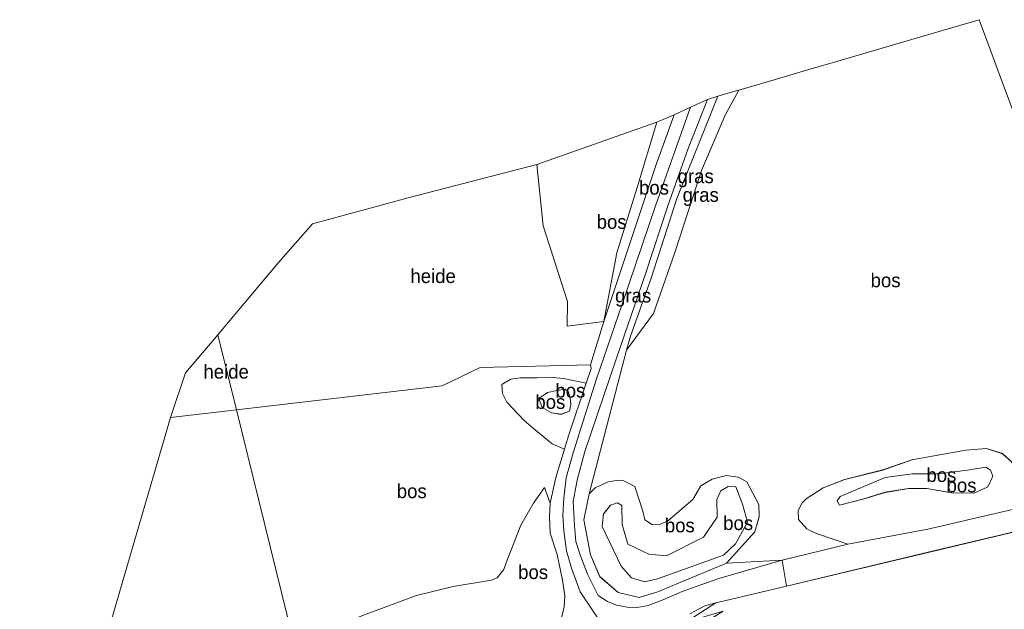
# Model space of a CAD drawing. Header units: millimetres. Extents: x 180000 to 190000, y 466229 to 468626.
# Tile 72 of 202: x 182665 to 182842, y 468305 to 468411. Entities that reach past the tile are written whole.
import ezdxf
from ezdxf.enums import TextEntityAlignment as Align

# ---------------------------------------------------------------- set-up
doc = ezdxf.new("R2010")
doc.units = ezdxf.units.MM
for name, color, linetype, lineweight in [('bp-b5-bos', 93, 'Continuous', 18), ('bp-b5-grasland', 93, 'Continuous', 18), ('bp-b5-overig', 93, 'Continuous', 18), ('gw-bs-kruinlijn', 93, 'Continuous', 18), ('gw-bs-teenlijn', 93, 'Continuous', 18), ('kd-bs-opnamedtmgrens', 173, 'Continuous', 18), ('og-bs-hulpgeometrie', 53, 'Continuous', 18), ('vh-b5-verh_soort', 8, 'Continuous', 18)]:
    doc.layers.add(name, color=color, linetype=linetype, lineweight=lineweight)
doc.styles.add('rtw_iso', font='iso-rtw.shx')

# ---------------------------------------------------------------- blocks, each defined once
blk = doc.blocks.new('dtbattr-r')
at = {"style": 'rtw_iso'}
blk.add_attdef('TAG', text='', height=2.5, dxfattribs=at).set_placement((0, 0), align=Align.MIDDLE_CENTER)
blk = doc.blocks.new('d33az_ACAD_1_FMEBLOCK59')
at = {"layer": 'bp-b5-bos'}
for points in [[(0.86, 6.47, 37.65), (3.5, 6.24, 37.66), (7.61, 5.39, 37.71), (4.43, -4.09, 37.68), (3.7, -6.47, 37.62), (1.44, -5.54, 37.53), (-1.92, -2.76, 37.54), (-3.6, -1.36, 37.55), (-6.7, 1.99, 37.62), (-7.47, 3.5, 37.69), (-7.61, 5.14, 37.76), (-5.95, 6.1, 37.8), (-4.32, 6.36, 37.72), (-1.25, 6.33, 37.61)], [(1.37, 0.06, 38.23), (3.06, -0.22, 38.25), (4.61, 0.33, 38.33), (4.82, 1.62, 38.33), (4.73, 2.69, 38.16), (4.4, 3.75, 38.16), (3.81, 4.32, 38.16), (2.36, 4.08, 38.16), (0.65, 3.71, 38.16), (-0.93, 2.6, 38.17), (-0.33, 1.02, 38.19)]]:
    blk.add_polyline3d(points, close=True, dxfattribs=at)
blk = doc.blocks.new('d33az_ACAD_1_FMEBLOCK81')
at = {"layer": 'bp-b5-bos'}
for points in [[(18.11, 6.36, 37.68), (19.39, 4.6, 37.69), (20.16, -1.91, 37.99), (3.17, -5.91, 37.44), (-11.26, -8.59, 37.25), (-16.7, -6.72, 37.5), (-17.94, -6.18, 37.63), (-18.63, -5.83, 37.63), (-20.1, -4.17, 37.64), (-20.16, -2.55, 37.67), (-19.44, -1.15, 37.74), (-18.75, -0.43, 37.78), (-15.67, 1.56, 37.77), (-11.81, 3.02, 37.74), (-4.94, 4.75, 37.65), (0.3, 6.6, 37.61), (10.01, 8.34, 37.83), (13.68, 8.59, 37.76), (16.58, 7.69, 37.72)], [(-13.15, -0.78, 38.12), (-12.73, -1.57, 38.15), (-8.33, -0.44, 38.46), (-4.51, 0.73, 38.41), (-0.29, 1.44, 38.44), (2.96, 1.43, 38.51), (7.44, 0.67, 38.63), (11.5, 0.58, 38.67), (13.94, 1.7, 38.76), (14.83, 3.65, 38.75), (14.42, 4.74, 38.75), (13.61, 5.26, 38.75), (10.3, 4.75, 38.63), (5.05, 4.09, 38.49), (0.43, 4.07, 38.39), (-4.52, 3.39, 38.3), (-12.64, -0.02, 38.16)]]:
    blk.add_polyline3d(points, close=True, dxfattribs=at)
blk = doc.blocks.new('d33az_ACAD_1_FMEBLOCK121')
at = {"layer": 'bp-b5-bos'}
blk.add_polyline3d([(-87.56, -42.46, 37.77), (-100.86, -46.19, 37.89), (-108.51, -48.26, 37.74), (-117.66, -50.81, 38), (-120.5, -54.55, 37.64), (-124.63, -60.74, 37.88), (-125.84, -58.55, 37.8), (-128.39, -53.1, 37.67), (-132.54, -45.06, 37.52), (-137.14, -37.65, 37.45), (-142.4, -30.06, 37.17), (-145.75, -26.97, 37.12), (-149.07, -23.13, 37.18), (-149.39, -22.17, 37.17), (-149.12, -20.84, 37.14), (-148.31, -19.54, 37.11), (-143.11, -16.28, 37.07), (-149.83, -18.26, 36.44), (-144.43, -14.8, 36.74), (-142.89, -14.4, 36.78), (-131.72, -11.76, 37.1), (-106, -5.64, 37.32), (-75.61, 1.58, 37.72)], dxfattribs=at)
blk = doc.blocks.new('d33az_ACAD_1_FMEBLOCK145')
at = {"layer": 'bp-b5-bos'}
blk.add_polyline3d([(-13.6, 1.78, 37.8), (65.44, 21.82, 37.81), (80.62, 73.8, 37.62), (90.49, 74.95, 37.62), (92.51, 75.18, 37.62), (102.74, 33.81, 38.27), (90.3, 31.54, 37.86), (89.71, 30.35, 37.77), (89.88, 29.25, 37.73), (90.55, 28.38, 37.7), (91.78, 28.1, 37.68), (93.21, 28.24, 37.59), (94.63, 28.49, 37.5), (99.38, 29.35, 37.42), (103.69, 29.98, 37.35), (116.18, -20.54, 37.01), (95.52, -26.18, 37.56), (83.5, -29.49, 37.73), (75.64, -31.68, 38.39), (71.46, -32.8, 38.68), (67.69, -33.85, 38.22), (60.45, -35.57, 37.13), (50.23, -37.83, 37.04)], dxfattribs=at)
blk = doc.blocks.new('d33az_ACAD_1_FMEBLOCK146')
at = {"layer": 'bp-b5-bos'}
for points in [[(13.54, 9.83, 37.44), (15.7, 5.73, 37.53), (15.75, 3.57, 37.57), (15, 0.86, 37.46), (9.89, -4.79, 37.32), (0.94, -8.53, 37.1), (-2.45, -9.96, 36.66), (-5.79, -10.98, 36.42), (-9.61, -10.05, 36.38), (-12.88, -7.22, 36.6), (-14.6, -3.3, 36.79), (-15.75, 2.98, 37.02), (-14.81, 7.65, 37.39), (-13.71, 8.74, 37.46), (-11.41, 9.82, 37.45), (-9.51, 10.15, 37.46), (-8.59, 10, 37.45), (-6.61, 8.96, 37.47), (-5.15, 4.58, 37.29), (-4.82, 3, 37.29), (-3.43, 2.07, 37.29), (-2.17, 2.18, 37.29), (-0.73, 2.76, 37.32), (3.85, 6.63, 37.33), (5.3, 9.13, 37.27), (7.34, 10.33, 37.27), (9.88, 10.98, 37.3), (12.02, 10.69, 37.37)], [(8.23, 3.45, 37.94), (5.73, -0.14, 37.95), (-0.91, -3.48, 37.84), (-4.07, -3.16, 37.96), (-7.84, -1.36, 38.01), (-8.85, 2.14, 38.01), (-8.95, 5.58, 38), (-9.74, 6.06, 38.01), (-10.95, 5.66, 37.95), (-12.22, 4.05, 37.97), (-12.48, 1.8, 38.02), (-9.08, -5.34, 37.71), (-7.2, -7.42, 37.79), (-4.78, -8.15, 37.74), (-2.53, -7.61, 37.65), (9.35, -3.35, 37.92), (11.5, -1.33, 37.99), (13.68, 2.6, 38.03), (12.79, 5.8, 38.02), (11.6, 8.95, 37.94), (10.19, 8.98, 37.89), (8.85, 8.23, 37.89), (8.17, 6.63, 37.88)]]:
    blk.add_polyline3d(points, close=True, dxfattribs=at)

msp = doc.modelspace()

# ---------------------------------------------------------------- linework, layer by layer
at = {"layer": 'bp-b5-bos'}
for points in [[(182843.63, 468331.19, 37.68), (182842.1, 468332.52, 37.72), (182839.21, 468333.41, 37.76), (182835.54, 468333.16, 37.83), (182825.82, 468331.42, 37.61), (182820.58, 468329.58, 37.65), (182813.71, 468327.84, 37.74), (182809.86, 468326.38, 37.77), (182806.77, 468324.39, 37.78), (182806.09, 468323.67, 37.74), (182805.36, 468322.27, 37.67), (182805.42, 468320.66, 37.64), (182806.89, 468318.99, 37.63), (182807.58, 468318.64, 37.63), (182808.83, 468318.1, 37.5), (182814.27, 468316.24, 37.25), (182802.47, 468313.36, 37.16), (182792.44, 468312.82, 37.32), (182797.55, 468318.48, 37.46), (182798.31, 468321.18, 37.57), (182798.25, 468323.35, 37.53), (182796.09, 468327.44, 37.44), (182794.57, 468328.31, 37.37), (182792.43, 468328.6, 37.3), (182789.89, 468327.95, 37.27), (182787.85, 468326.75, 37.27), (182786.4, 468324.24, 37.33), (182781.82, 468320.37, 37.32), (182780.38, 468319.79, 37.29), (182779.12, 468319.69, 37.29), (182777.73, 468320.62, 37.29), (182777.4, 468322.2, 37.29), (182775.94, 468326.58, 37.47), (182773.96, 468327.62, 37.45), (182773.04, 468327.77, 37.46), (182771.14, 468327.43, 37.45), (182768.84, 468326.35, 37.46), (182767.74, 468325.27, 37.39), (182774.47, 468351.1, 37.87), (182779.28, 468357.7, 37.46), (182783.13, 468368.68, 37.43), (182787.96, 468383.44, 37.96), (182792.22, 468393.36, 38.42), (182794.65, 468397.88, 38.72), (182801.05, 468399.75, 38.86), (182806.24, 468401.27, 39.7), (182812.04, 468402.97, 39.77), (182822.91, 468406.15, 40.47), (182829.49, 468408.07, 41.04), (182837.89, 468410.54, 41.27), (182840, 468404.88, 39.37), (182841.7, 468400.31, 38.9), (182846.84, 468386.52, 38.51)], [(182714.49, 468299.03, 38.27), (182704.26, 468340.4, 37.62), (182741.3, 468344.72, 37.65), (182748.1, 468348.01, 37.74), (182768, 468348.5, 37.72), (182768.09, 468347.81, 37.71), (182767.22, 468345.2, 37.71), (182763.11, 468346.05, 37.66), (182760.47, 468346.28, 37.65), (182758.36, 468346.14, 37.61), (182755.29, 468346.16, 37.72), (182753.66, 468345.9, 37.8), (182752.01, 468344.94, 37.76), (182752.14, 468343.31, 37.69), (182752.91, 468341.8, 37.62), (182756.01, 468338.45, 37.55), (182757.69, 468337.04, 37.54), (182761.05, 468334.27, 37.53), (182763.31, 468333.33, 37.62), (182761.75, 468328.23, 37.5), (182760.73, 468323.59, 37.39), (182759.68, 468326.42, 37.53), (182757.74, 468323.61, 38.15), (182755.45, 468319.66, 38.35), (182752.87, 468313.07, 39.1), (182752.36, 468311.7, 39.03), (182751.2, 468310.18, 39.01), (182750.15, 468309.74, 38.83), (182743.25, 468308.65, 38.55), (182736.66, 468306.99, 38.54), (182727.61, 468303.64, 38.27)], [(182727.61, 468303.64, 38.27), (182736.66, 468306.99, 38.54), (182743.25, 468308.65, 38.55), (182750.15, 468309.74, 38.83), (182751.2, 468310.18, 39.01), (182752.36, 468311.7, 39.03), (182752.87, 468313.07, 39.1), (182755.45, 468319.66, 38.35), (182757.74, 468323.61, 38.15), (182759.68, 468326.42, 37.53), (182760.73, 468323.59, 37.39), (182760.61, 468321.15, 37.31), (182760.7, 468318.19, 37.34), (182761.97, 468314.38, 36.94), (182762.92, 468309.74, 36.9), (182763.38, 468306.96, 36.76), (182763.26, 468304.91, 36.74), (182762.82, 468303.3, 36.74)]]:
    msp.add_polyline3d(points, dxfattribs=at)
for points in [[(182774.9, 468369.76, 38.13), (182770.39, 468356.27, 37.74), (182772.73, 468368.64, 37.61), (182776.36, 468380.37, 37.78), (182779.88, 468392.1, 38.28), (182783, 468393.43, 39.1), (182779.8, 468384.5, 38.67)], [(182770.39, 468356.27, 37.74), (182763.77, 468355.43, 37.66), (182763.83, 468359.87, 37.72), (182759.45, 468373.49, 37.96), (182758.29, 468384.48, 38.38), (182779.88, 468392.1, 38.28), (182776.36, 468380.37, 37.78), (182772.73, 468368.64, 37.61)], [(182764.22, 468340.14, 38.33), (182762.67, 468339.58, 38.25), (182760.98, 468339.87, 38.23), (182759.28, 468340.83, 38.19), (182758.68, 468342.41, 38.17), (182760.26, 468343.51, 38.16), (182761.97, 468343.89, 38.16), (182763.42, 468344.12, 38.16), (182764.01, 468343.56, 38.16), (182764.34, 468342.49, 38.16), (182764.43, 468341.43, 38.33)], [(182839.47, 468326.53, 38.76), (182837.03, 468325.4, 38.67), (182832.96, 468325.49, 38.63), (182828.48, 468326.25, 38.51), (182825.23, 468326.27, 38.44), (182821.01, 468325.56, 38.41), (182817.19, 468324.38, 38.46), (182812.79, 468323.25, 38.15), (182812.37, 468324.04, 38.12), (182812.88, 468324.81, 38.16), (182821, 468328.21, 38.3), (182825.95, 468328.89, 38.39), (182830.58, 468328.91, 38.49), (182835.83, 468329.57, 38.63), (182839.14, 468330.09, 38.75), (182839.95, 468329.57, 38.75), (182840.35, 468328.47, 38.75)], [(182791.9, 468314.27, 37.92), (182780.02, 468310, 37.65), (182777.77, 468309.46, 37.74), (182775.35, 468310.2, 37.79), (182773.47, 468312.28, 37.71), (182770.07, 468319.42, 38.02), (182770.33, 468321.66, 37.97), (182771.6, 468323.28, 37.95), (182772.81, 468323.68, 38.01), (182773.6, 468323.2, 38), (182773.7, 468319.75, 38.01), (182774.71, 468316.25, 38.01), (182778.48, 468314.45, 37.96), (182781.64, 468314.14, 37.84), (182788.28, 468317.48, 37.95), (182790.78, 468321.07, 37.94), (182790.72, 468324.25, 37.88), (182791.4, 468325.85, 37.89), (182792.74, 468326.6, 37.89), (182794.15, 468326.56, 37.94), (182795.34, 468323.41, 38.02), (182796.24, 468320.21, 38.03), (182794.05, 468316.29, 37.99)]]:
    msp.add_polyline3d(points, close=True, dxfattribs=at)
at = {"layer": 'bp-b5-grasland'}
for points in [[(182779.28, 468357.7, 37.46), (182774.47, 468351.1, 37.87), (182775.2, 468353.61, 37.89), (182778.86, 468364.07, 38.1), (182783.5, 468378.41, 38.63), (182790.89, 468396.78, 39.18), (182792.29, 468397.19, 38.77), (182794.65, 468397.88, 38.72), (182792.22, 468393.36, 38.42), (182787.96, 468383.44, 37.96), (182783.13, 468368.68, 37.43)], [(182772.94, 468307.57, 36.38), (182776.76, 468306.64, 36.42), (182780.1, 468307.66, 36.66), (182783.49, 468309.08, 37.1), (182792.44, 468312.82, 37.32), (182802.47, 468313.36, 37.16), (182791.08, 468310.06, 37.32), (182784.49, 468307.71, 36.93), (182781.16, 468306.29, 36.61), (182778.35, 468305.24, 36.46), (182776.4, 468304.87, 36.38), (182774.57, 468304.9, 36.39), (182772.66, 468305.3, 36.46), (182771.02, 468305.93, 36.54), (182769.35, 468307.01, 36.43), (182767.41, 468310.82, 36.65), (182766.17, 468314.16, 36.84), (182765.34, 468316.69, 37.01), (182765.11, 468319.61, 37.08), (182764.84, 468323.94, 37.29), (182765.59, 468327.73, 37.33), (182766.98, 468332.88, 37.5), (182772.75, 468350.05, 37.83), (182777.85, 468364.86, 38.19), (182781.88, 468377.06, 38.58), (182785.57, 468387.36, 38.9), (182789.04, 468396.17, 39.22), (182790.89, 468396.78, 39.18), (182783.5, 468378.41, 38.63), (182778.86, 468364.07, 38.1), (182775.2, 468353.61, 37.89), (182774.47, 468351.1, 37.87), (182767.74, 468325.27, 37.39), (182766.8, 468320.59, 37.02), (182767.95, 468314.32, 36.79), (182769.67, 468310.39, 36.6)]]:
    msp.add_polyline3d(points, close=True, dxfattribs=at)
for points in [[(182762.82, 468303.3, 36.74), (182763.26, 468304.91, 36.74), (182763.38, 468306.96, 36.76), (182762.92, 468309.74, 36.9), (182761.97, 468314.38, 36.94), (182760.7, 468318.19, 37.34), (182760.61, 468321.15, 37.31), (182760.73, 468323.59, 37.39), (182761.75, 468328.23, 37.5), (182763.31, 468333.33, 37.62), (182764.04, 468335.71, 37.68), (182767.22, 468345.2, 37.71), (182768.09, 468347.81, 37.71), (182768, 468348.5, 37.72), (182770.39, 468356.27, 37.74), (182774.9, 468369.76, 38.13), (182779.8, 468384.5, 38.67), (182783, 468393.43, 39.1), (182785.99, 468394.81, 39.18), (182779.65, 468377.07, 38.58), (182773.68, 468359.4, 37.98), (182769.08, 468345.96, 37.75), (182764.86, 468332.68, 37.61), (182763.59, 468328.18, 37.49), (182763.19, 468324.52, 37.37), (182762.97, 468321.41, 37.24), (182763.17, 468318.64, 37.09), (182763.67, 468315.03, 37), (182764.56, 468311.93, 36.76), (182766.09, 468307.64, 36.56), (182770.77, 468300.73, 36.21)], [(182785.87, 468303.71, 36.6), (182788.52, 468305.15, 36.69), (182790.55, 468305.67, 36.74), (182785.15, 468302.21, 36.44)]]:
    msp.add_polyline3d(points, dxfattribs=at)
at = {"layer": 'bp-b5-overig'}
for points in [[(182763.83, 468359.87, 37.72), (182763.77, 468355.43, 37.66), (182770.39, 468356.27, 37.74), (182768, 468348.5, 37.72), (182748.1, 468348.01, 37.74), (182741.3, 468344.72, 37.65), (182704.26, 468340.4, 37.62), (182700.92, 468353.88, 37.76), (182711.83, 468366.86, 37.81), (182717.95, 468373.83, 38.25), (182735.15, 468378.49, 38.17), (182753.45, 468383.27, 38.27), (182758.29, 468384.48, 38.38), (182759.45, 468373.49, 37.96)], [(182702.24, 468340.16, 37.62), (182692.36, 468339.01, 37.62), (182695.07, 468347.03, 37.73), (182699.22, 468351.89, 37.82), (182700.92, 468353.88, 37.76), (182704.26, 468340.4, 37.62)]]:
    msp.add_polyline3d(points, close=True, dxfattribs=at)
at = {"layer": 'gw-bs-kruinlijn'}
for points in [[(182774.47, 468351.1, 37.87), (182775.2, 468353.61, 37.89), (182778.86, 468364.07, 38.1), (182783.5, 468378.41, 38.63), (182790.89, 468396.78, 39.18)], [(182783, 468393.43, 39.1), (182779.8, 468384.5, 38.67), (182774.9, 468369.76, 38.13), (182770.39, 468356.27, 37.74)], [(182763.42, 468344.12, 38.16), (182761.97, 468343.89, 38.16), (182760.26, 468343.51, 38.16), (182758.68, 468342.41, 38.17), (182759.28, 468340.83, 38.19), (182760.98, 468339.87, 38.23), (182762.67, 468339.58, 38.25), (182764.22, 468340.14, 38.33), (182764.43, 468341.43, 38.33), (182764.34, 468342.49, 38.16), (182764.01, 468343.56, 38.16), (182763.42, 468344.12, 38.16)], [(182839.14, 468330.09, 38.75), (182835.83, 468329.57, 38.63), (182830.58, 468328.91, 38.49), (182825.95, 468328.89, 38.39), (182821, 468328.21, 38.3), (182812.88, 468324.81, 38.16), (182812.37, 468324.04, 38.12), (182812.79, 468323.25, 38.15), (182817.19, 468324.38, 38.46), (182821.01, 468325.56, 38.41), (182825.23, 468326.27, 38.44), (182828.48, 468326.25, 38.51), (182832.96, 468325.49, 38.63), (182837.03, 468325.4, 38.67), (182839.47, 468326.53, 38.76), (182840.35, 468328.47, 38.75), (182839.95, 468329.57, 38.75), (182839.14, 468330.09, 38.75)], [(182759.68, 468326.42, 37.53), (182757.74, 468323.61, 38.15), (182755.45, 468319.66, 38.35)], [(182777.77, 468309.46, 37.74), (182775.35, 468310.2, 37.79), (182773.47, 468312.28, 37.71), (182770.07, 468319.42, 38.02), (182770.33, 468321.66, 37.97), (182771.6, 468323.28, 37.95), (182772.81, 468323.68, 38.01), (182773.6, 468323.2, 38), (182773.7, 468319.75, 38.01), (182774.71, 468316.25, 38.01), (182778.48, 468314.45, 37.96), (182781.64, 468314.14, 37.84), (182788.28, 468317.48, 37.95), (182790.78, 468321.07, 37.94), (182790.72, 468324.25, 37.88), (182791.4, 468325.85, 37.89), (182792.74, 468326.6, 37.89), (182794.15, 468326.56, 37.94), (182795.34, 468323.41, 38.02), (182796.24, 468320.21, 38.03), (182794.05, 468316.29, 37.99), (182791.9, 468314.27, 37.92), (182780.02, 468310, 37.65), (182777.77, 468309.46, 37.74)], [(182714.49, 468299.03, 38.27), (182719.86, 468300.66, 38.3), (182727.61, 468303.64, 38.27), (182736.66, 468306.99, 38.54), (182743.25, 468308.65, 38.55), (182750.15, 468309.74, 38.83), (182751.2, 468310.18, 39.01), (182752.36, 468311.7, 39.03), (182752.87, 468313.07, 39.1), (182755.45, 468319.66, 38.35)]]:
    msp.add_polyline3d(points, dxfattribs=at)
at = {"layer": 'gw-bs-teenlijn'}
for points in [[(182794.65, 468397.88, 38.72), (182792.22, 468393.36, 38.42), (182787.96, 468383.44, 37.96), (182783.13, 468368.68, 37.43), (182779.28, 468357.7, 37.46), (182774.47, 468351.1, 37.87)], [(182779.88, 468392.1, 38.28), (182776.36, 468380.37, 37.78), (182772.73, 468368.64, 37.61), (182770.39, 468356.27, 37.74)], [(182763.31, 468333.33, 37.62), (182761.05, 468334.27, 37.53), (182757.69, 468337.04, 37.54), (182756.01, 468338.45, 37.55), (182752.91, 468341.8, 37.62), (182752.14, 468343.31, 37.69), (182752.01, 468344.94, 37.76), (182753.66, 468345.9, 37.8), (182755.29, 468346.16, 37.72), (182758.36, 468346.14, 37.61), (182760.47, 468346.28, 37.65), (182763.11, 468346.05, 37.66), (182767.22, 468345.2, 37.71)], [(182814.27, 468316.24, 37.25), (182808.83, 468318.1, 37.5), (182807.58, 468318.64, 37.63), (182806.89, 468318.99, 37.63), (182805.42, 468320.66, 37.64), (182805.36, 468322.27, 37.67), (182806.09, 468323.67, 37.74), (182806.77, 468324.39, 37.78), (182809.86, 468326.38, 37.77), (182813.71, 468327.84, 37.74), (182820.58, 468329.58, 37.65), (182825.82, 468331.42, 37.61), (182835.54, 468333.16, 37.83), (182839.21, 468333.41, 37.76), (182842.1, 468332.52, 37.72), (182843.63, 468331.19, 37.68), (182844.92, 468329.42, 37.69), (182845.69, 468322.92, 37.99)], [(182776.76, 468306.64, 36.42), (182772.94, 468307.57, 36.38), (182769.67, 468310.39, 36.6), (182767.95, 468314.32, 36.79), (182766.8, 468320.59, 37.02), (182767.74, 468325.27, 37.39), (182768.84, 468326.35, 37.46), (182771.14, 468327.43, 37.45), (182773.04, 468327.77, 37.46), (182773.96, 468327.62, 37.45), (182775.94, 468326.58, 37.47), (182777.4, 468322.2, 37.29), (182777.73, 468320.62, 37.29), (182779.12, 468319.69, 37.29), (182780.38, 468319.79, 37.29), (182781.82, 468320.37, 37.32), (182786.4, 468324.24, 37.33), (182787.85, 468326.75, 37.27), (182789.89, 468327.95, 37.27), (182792.43, 468328.6, 37.3), (182794.57, 468328.31, 37.37), (182796.09, 468327.44, 37.44), (182798.25, 468323.35, 37.53), (182798.31, 468321.18, 37.57), (182797.55, 468318.48, 37.46), (182792.44, 468312.82, 37.32), (182783.49, 468309.08, 37.1), (182780.1, 468307.66, 36.66), (182776.76, 468306.64, 36.42)], [(182759.68, 468326.42, 37.53), (182760.73, 468323.59, 37.39)], [(182760.7, 468318.19, 37.34), (182760.61, 468321.15, 37.31), (182760.73, 468323.59, 37.39)], [(182762.25, 468302.12, 36.78), (182762.82, 468303.3, 36.74), (182763.26, 468304.91, 36.74), (182763.38, 468306.96, 36.76), (182762.92, 468309.74, 36.9), (182761.97, 468314.38, 36.94), (182760.7, 468318.19, 37.34)]]:
    msp.add_polyline3d(points, dxfattribs=at)
at = {"layer": 'kd-bs-opnamedtmgrens'}
for points in [[(182700.92, 468353.88, 37.76), (182711.83, 468366.86, 37.81), (182717.95, 468373.83, 38.25), (182735.15, 468378.49, 38.17), (182753.45, 468383.27, 38.27), (182758.29, 468384.48, 38.38), (182779.88, 468392.1, 38.28), (182783, 468393.43, 39.1), (182785.99, 468394.81, 39.18), (182789.04, 468396.17, 39.22), (182790.89, 468396.78, 39.18), (182792.29, 468397.19, 38.77), (182794.65, 468397.88, 38.72), (182801.05, 468399.75, 38.86), (182806.24, 468401.27, 39.7), (182812.04, 468402.97, 39.77), (182822.91, 468406.15, 40.47), (182829.49, 468408.07, 41.04), (182837.89, 468410.54, 41.27), (182840, 468404.88, 39.37), (182841.7, 468400.31, 38.9), (182846.84, 468386.52, 38.51)], [(182700.92, 468353.88, 37.76), (182699.22, 468351.89, 37.82)], [(182699.22, 468351.89, 37.82), (182695.07, 468347.03, 37.73), (182692.36, 468339.01, 37.62), (182677.19, 468287.04, 37.81), (182598.15, 468266.99, 37.8)]]:
    msp.add_polyline3d(points, dxfattribs=at)
at = {"layer": 'og-bs-hulpgeometrie'}
msp.add_polyline3d([(182750.24, 468154.49, 38.35), (182747.46, 468165.74, 38.22), (182745.81, 468172.42, 39.19), (182744.43, 468178, 38.75), (182742.88, 468184.27, 37.04), (182738.64, 468201.4, 36.86), (182737.17, 468207.33, 38.22), (182736.12, 468211.58, 38.55), (182735.73, 468213.16, 38.57), (182734.85, 468216.71, 38.57), (182733.96, 468220.31, 38.55), (182733.08, 468223.86, 38.42), (182731.15, 468231.68, 37.72), (182727.93, 468244.68, 37.01), (182715.44, 468295.2, 37.35), (182714.49, 468299.03, 38.27), (182704.26, 468340.4, 37.62), (182700.92, 468353.88, 37.76)], dxfattribs=at)
at = {"layer": 'vh-b5-verh_soort'}
for points in [[(182770.77, 468300.73, 36.21), (182766.09, 468307.64, 36.56), (182764.56, 468311.93, 36.76), (182763.67, 468315.03, 37), (182763.17, 468318.64, 37.09), (182762.97, 468321.41, 37.24), (182763.19, 468324.52, 37.37), (182763.59, 468328.18, 37.49), (182764.86, 468332.68, 37.61), (182769.08, 468345.96, 37.75), (182773.68, 468359.4, 37.98), (182779.65, 468377.07, 38.58), (182785.99, 468394.81, 39.18), (182789.04, 468396.17, 39.22), (182785.57, 468387.36, 38.9), (182781.88, 468377.06, 38.58), (182777.85, 468364.86, 38.19), (182772.75, 468350.05, 37.83), (182766.98, 468332.88, 37.5), (182765.59, 468327.73, 37.33), (182764.84, 468323.94, 37.29), (182765.11, 468319.61, 37.08), (182765.34, 468316.69, 37.01), (182766.17, 468314.16, 36.84), (182767.41, 468310.82, 36.65), (182769.35, 468307.01, 36.43), (182771.02, 468305.93, 36.54), (182772.66, 468305.3, 36.46), (182774.57, 468304.9, 36.39), (182776.4, 468304.87, 36.38), (182778.35, 468305.24, 36.46), (182781.16, 468306.29, 36.61), (182784.49, 468307.71, 36.93), (182791.08, 468310.06, 37.32), (182802.47, 468313.36, 37.16), (182803.26, 468308.71, 37.1), (182792.09, 468306.07, 36.78), (182790.55, 468305.67, 36.74), (182788.52, 468305.15, 36.69), (182785.87, 468303.71, 36.6)], [(182859.37, 468322.05, 37.72), (182828.98, 468314.84, 37.32), (182803.26, 468308.71, 37.1), (182802.47, 468313.36, 37.16), (182814.27, 468316.24, 37.25), (182828.7, 468318.92, 37.44), (182845.69, 468322.92, 37.99)]]:
    msp.add_polyline3d(points, dxfattribs=at)

# ---------------------------------------------------------------- block references
at = {"layer": 'bp-b5-bos'}
ref = msp.add_blockref('dtbattr-r', (182776.7, 468378.34, 38.19), dxfattribs=at)
ref.add_attrib('TAG', 'bos', dxfattribs={"layer": '0', "height": 2.5, "style": 'rtw_iso'}).set_placement((182776.7, 468378.34, 38.19), align=Align.BOTTOM_LEFT)
for name, p in [('d33az_ACAD_1_FMEBLOCK121', (182934.98, 468320.47)), ('d33az_ACAD_1_FMEBLOCK59', (182759.61, 468339.81)), ('d33az_ACAD_1_FMEBLOCK145', (182611.75, 468265.22)), ('d33az_ACAD_1_FMEBLOCK81', (182825.53, 468324.82)), ('d33az_ACAD_1_FMEBLOCK146', (182782.55, 468317.62))]:
    msp.add_blockref(name, p, dxfattribs=at)
ref = msp.add_blockref('dtbattr-r', (182769.08, 468372.19, 37.89), dxfattribs=at)
ref.add_attrib('TAG', 'bos', dxfattribs={"layer": '0', "height": 2.5, "style": 'rtw_iso'}).set_placement((182769.08, 468372.19, 37.89), align=Align.BOTTOM_LEFT)
ref = msp.add_blockref('dtbattr-r', (182818.38, 468361.68, 38.02), dxfattribs=at)
ref.add_attrib('TAG', 'bos', dxfattribs={"layer": '0', "height": 2.5, "style": 'rtw_iso'}).set_placement((182818.38, 468361.68, 38.02), align=Align.BOTTOM_LEFT)
ref = msp.add_blockref('dtbattr-r', (182761.65, 468341.85, 38.21), dxfattribs=at)
ref.add_attrib('TAG', 'bos', dxfattribs={"layer": '0', "height": 2.5, "style": 'rtw_iso'}).set_placement((182761.65, 468341.85, 38.21), align=Align.BOTTOM_LEFT)
ref = msp.add_blockref('dtbattr-r', (182758.05, 468339.81, 37.65), dxfattribs=at)
ref.add_attrib('TAG', 'bos', dxfattribs={"layer": '0', "height": 2.5, "style": 'rtw_iso'}).set_placement((182758.05, 468339.81, 37.65), align=Align.BOTTOM_LEFT)
ref = msp.add_blockref('dtbattr-r', (182828.43, 468326.67, 38.49), dxfattribs=at)
ref.add_attrib('TAG', 'bos', dxfattribs={"layer": '0', "height": 2.5, "style": 'rtw_iso'}).set_placement((182828.43, 468326.67, 38.49), align=Align.BOTTOM_LEFT)
ref = msp.add_blockref('dtbattr-r', (182733.11, 468323.77, 37.96), dxfattribs=at)
ref.add_attrib('TAG', 'bos', dxfattribs={"layer": '0', "height": 2.5, "style": 'rtw_iso'}).set_placement((182733.11, 468323.77, 37.96), align=Align.BOTTOM_LEFT)
ref = msp.add_blockref('dtbattr-r', (182832.05, 468324.82, 37.67), dxfattribs=at)
ref.add_attrib('TAG', 'bos', dxfattribs={"layer": '0', "height": 2.5, "style": 'rtw_iso'}).set_placement((182832.05, 468324.82, 37.67), align=Align.BOTTOM_LEFT)
ref = msp.add_blockref('dtbattr-r', (182781.35, 468317.62, 37.21), dxfattribs=at)
ref.add_attrib('TAG', 'bos', dxfattribs={"layer": '0', "height": 2.5, "style": 'rtw_iso'}).set_placement((182781.35, 468317.62, 37.21), align=Align.BOTTOM_LEFT)
ref = msp.add_blockref('dtbattr-r', (182791.85, 468318.03, 37.92), dxfattribs=at)
ref.add_attrib('TAG', 'bos', dxfattribs={"layer": '0', "height": 2.5, "style": 'rtw_iso'}).set_placement((182791.85, 468318.03, 37.92), align=Align.BOTTOM_LEFT)
ref = msp.add_blockref('dtbattr-r', (182754.95, 468309.22, 37.64), dxfattribs=at)
ref.add_attrib('TAG', 'bos', dxfattribs={"layer": '0', "height": 2.5, "style": 'rtw_iso'}).set_placement((182754.95, 468309.22, 37.64), align=Align.BOTTOM_LEFT)
at = {"layer": 'bp-b5-grasland'}
ref = msp.add_blockref('dtbattr-r', (182783.65, 468380.4, 37.29), dxfattribs=at)
ref.add_attrib('TAG', 'gras', dxfattribs={"layer": '0', "height": 2.5, "style": 'rtw_iso'}).set_placement((182783.65, 468380.4, 37.29), align=Align.BOTTOM_LEFT)
ref = msp.add_blockref('dtbattr-r', (182784.56, 468377.05, 38.22), dxfattribs=at)
ref.add_attrib('TAG', 'gras', dxfattribs={"layer": '0', "height": 2.5, "style": 'rtw_iso'}).set_placement((182784.56, 468377.05, 38.22), align=Align.BOTTOM_LEFT)
ref = msp.add_blockref('dtbattr-r', (182772.39, 468358.95, 36.53), dxfattribs=at)
ref.add_attrib('TAG', 'gras', dxfattribs={"layer": '0', "height": 2.5, "style": 'rtw_iso'}).set_placement((182772.39, 468358.95, 36.53), align=Align.BOTTOM_LEFT)
at = {"layer": 'bp-b5-overig'}
ref = msp.add_blockref('dtbattr-r', (182735.56, 468362.44, 37.89), dxfattribs=at)
ref.add_attrib('TAG', 'heide', dxfattribs={"layer": '0', "height": 2.5, "style": 'rtw_iso'}).set_placement((182735.56, 468362.44, 37.89), align=Align.BOTTOM_LEFT)
ref = msp.add_blockref('dtbattr-r', (182698.31, 468345.26, 37.7), dxfattribs=at)
ref.add_attrib('TAG', 'heide', dxfattribs={"layer": '0', "height": 2.5, "style": 'rtw_iso'}).set_placement((182698.31, 468345.26, 37.7), align=Align.BOTTOM_LEFT)

doc.saveas('drawing.dxf')
